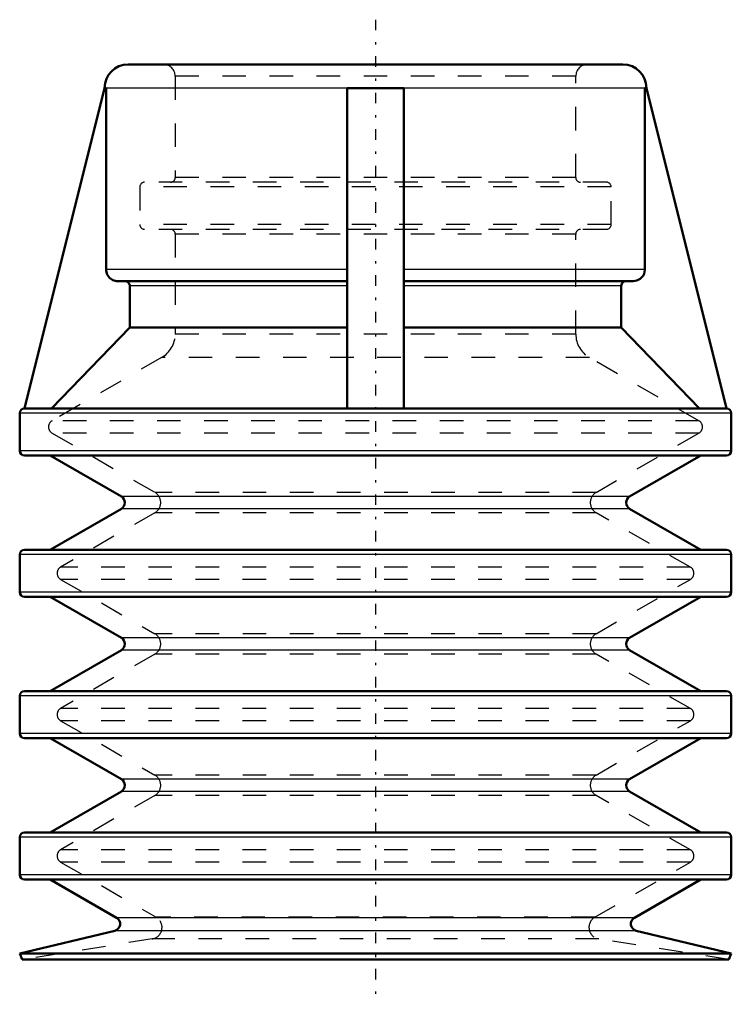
# Model space of a CAD drawing. Header units: millimetres. Extents: x -15.1 to 15.1, y -1.9 to 39.9.
import ezdxf

# ---------------------------------------------------------------- set-up
doc = ezdxf.new("R2010")
doc.units = ezdxf.units.MM
doc.linetypes.add('Center', pattern=[1.5, 0.45, -0.5, 0.05, -0.5])
doc.linetypes.add('Dashed', pattern=[2, 1, -1])
for name, color, linetype, lineweight in [('2d ConnectionPoints', 7, 'Continuous', 50), ('AM_0', 7, 'Continuous', 50), ('AM_4', 3, 'Continuous', 25), ('AM_7', 7, 'Center', 25), ('AM_9', 6, 'Dashed', 25)]:
    doc.layers.add(name, color=color, linetype=linetype, lineweight=lineweight)

msp = doc.modelspace()

# ---------------------------------------------------------------- linework, layer by layer
at = {"layer": '2d ConnectionPoints'}
msp.add_point((0, 38), dxfattribs=at)
at = {"layer": 'AM_0'}
for p, q in [((10.5, 38), (-10.5, 38)), ((-11.5, 37), (-14.892, 23.396)), ((-11.437, 37), (-11.5, 37)), ((-11.437, 29.3), (-11.437, 37)), ((-1.2, 37), (1.2, 37)), ((-1.2, 23.396), (-1.2, 37)), ((1.2, 23.396), (1.2, 37)), ((11.5, 37), (11.437, 37)), ((11.437, 37), (11.437, 29.3)), ((14.892, 23.396), (11.5, 37)), ((-1.2, 28.8), (-10.934, 28.8)), ((-10.431, 26.83), (-10.431, 28.6)), ((10.934, 28.8), (1.2, 28.8)), ((10.431, 28.6), (10.431, 26.83)), ((-13.748, 23.4), (-10.431, 26.83)), ((-1.2, 26.83), (-10.431, 26.83)), ((10.431, 26.83), (1.2, 26.83)), ((10.431, 26.83), (13.748, 23.4)), ((-15.1, 23.2), (-15.1, 21.6)), ((-14.891, 23.4), (-14.9, 23.4)), ((-1.2, 23.4), (-14.852, 23.4)), ((1.2, 23.396), (-1.2, 23.396)), ((14.852, 23.4), (1.2, 23.4)), ((14.852, 23.4), (14.892, 23.396)), ((14.9, 23.4), (14.891, 23.4)), ((15.1, 21.6), (15.1, 23.2)), ((14.9, 21.4), (-14.9, 21.4)), ((-13.8, 21.4), (-10.786, 19.66)), ((10.786, 19.66), (13.8, 21.4)), ((-10.786, 19.14), (-13.8, 17.4)), ((13.8, 17.4), (10.786, 19.14)), ((-15.1, 17.2), (-15.1, 15.6)), ((14.9, 17.4), (-14.9, 17.4)), ((15.1, 15.6), (15.1, 17.2)), ((14.9, 15.4), (-14.9, 15.4)), ((-13.8, 15.4), (-10.786, 13.66)), ((10.786, 13.66), (13.8, 15.4)), ((-10.786, 13.14), (-13.8, 11.4)), ((13.8, 11.4), (10.786, 13.14)), ((14.9, 11.4), (-14.9, 11.4)), ((-15.1, 11.2), (-15.1, 9.6)), ((15.1, 9.6), (15.1, 11.2)), ((14.9, 9.4), (-14.9, 9.4)), ((-13.8, 9.4), (-10.786, 7.66)), ((10.786, 7.66), (13.8, 9.4)), ((-10.786, 7.14), (-13.8, 5.4)), ((13.8, 5.4), (10.786, 7.14)), ((-15.1, 5.2), (-15.1, 3.6)), ((14.9, 5.4), (-14.9, 5.4)), ((15.1, 3.6), (15.1, 5.2)), ((14.9, 3.4), (-14.9, 3.4)), ((-13.8, 3.4), (-10.986, 1.775)), ((10.986, 1.775), (13.8, 3.4)), ((-11.066, 1.224), (-15.1, 0.25)), ((15.1, 0.25), (11.066, 1.224)), ((-15.1, 0.25), (-15, 0)), ((15.1, 0.25), (-15.1, 0.25)), ((15, 0), (-15, 0)), ((15, 0), (15.1, 0.25))]:
    msp.add_line(p, q, dxfattribs=at)
for points in [[(-10.934, 28.8), (-10.985, 28.803), (-11.149, 28.848), (-11.288, 28.944), (-11.387, 29.081), (-11.434, 29.242), (-11.437, 29.3)], [(11.437, 29.3), (11.437, 29.277), (11.401, 29.114), (11.353, 29.023), (11.237, 28.901), (11.087, 28.824), (10.934, 28.8)], [(-10.632, 28.8), (-10.592, 28.796), (-10.529, 28.771), (-10.477, 28.727), (-10.454, 28.692), (-10.433, 28.628), (-10.431, 28.6)], [(10.431, 28.6), (10.434, 28.632), (10.455, 28.695), (10.497, 28.748), (10.553, 28.784), (10.593, 28.796), (10.632, 28.8)], [(-14.892, 23.396), (-14.862, 23.4), (-14.852, 23.4)]]:
    msp.add_lwpolyline(points, dxfattribs=at)
for centre, radius, start, end in [((-10.5, 37), 1, 90, 180), ((10.5, 37), 1, 360, 90), ((-14.9, 23.2), 0.2, 90, 180), ((14.9, 23.2), 0.2, 0, 90), ((-14.9, 21.6), 0.2, 180, 270), ((14.9, 21.6), 0.2, 270, 360), ((-10.936, 19.4), 0.3, 300, 60), ((10.936, 19.4), 0.3, 120, 240), ((-14.9, 17.2), 0.2, 90, 180), ((14.9, 17.2), 0.2, 0, 90), ((-14.9, 15.6), 0.2, 180, 270), ((14.9, 15.6), 0.2, 270, 360), ((-10.936, 13.4), 0.3, 300, 60), ((10.936, 13.4), 0.3, 120, 240), ((-14.9, 11.2), 0.2, 90, 180), ((14.9, 11.2), 0.2, 360, 90), ((-14.9, 9.6), 0.2, 180, 270), ((14.9, 9.6), 0.2, 270, 0), ((-10.936, 7.4), 0.3, 300, 60), ((10.936, 7.4), 0.3, 120, 240), ((-14.9, 5.2), 0.2, 90, 180), ((14.9, 5.2), 0.2, 0, 90), ((-14.9, 3.6), 0.2, 180, 270), ((14.9, 3.6), 0.2, 270, 360), ((-11.136, 1.515), 0.3, 283.5709, 60), ((11.136, 1.515), 0.3, 120, 256.4291)]:
    msp.add_arc(centre, radius, start, end, dxfattribs=at)
at = {"layer": 'AM_4'}
for p, q in [((-1.2, 37), (-11.437, 37)), ((11.437, 37), (1.2, 37)), ((-1.2, 29.3), (-11.437, 29.3)), ((11.437, 29.3), (1.2, 29.3)), ((-1.2, 28.6), (-10.431, 28.6)), ((10.431, 28.6), (1.2, 28.6)), ((15.1, 23.2), (-15.1, 23.2)), ((15.1, 21.6), (-15.1, 21.6)), ((10.786, 19.66), (-10.786, 19.66)), ((10.786, 19.14), (-10.786, 19.14)), ((15.1, 17.2), (-15.1, 17.2)), ((15.1, 15.6), (-15.1, 15.6)), ((10.786, 13.66), (-10.786, 13.66)), ((10.786, 13.14), (-10.786, 13.14)), ((15.1, 11.2), (-15.1, 11.2)), ((15.1, 9.6), (-15.1, 9.6)), ((10.786, 7.66), (-10.786, 7.66)), ((10.786, 7.14), (-10.786, 7.14)), ((15.1, 5.2), (-15.1, 5.2)), ((15.1, 3.6), (-15.1, 3.6)), ((10.986, 1.775), (-10.986, 1.775)), ((11.066, 1.224), (-11.066, 1.224))]:
    msp.add_line(p, q, dxfattribs=at)
at = {"layer": 'AM_7'}
msp.add_line((0, 39.9), (0, -1.9), dxfattribs=at)
at = {"layer": 'AM_9'}
for p, q in [((-8.5, 37.5), (-8.5, 33.2)), ((8.5, 37.5), (-8.5, 37.5)), ((8.5, 33.2), (8.5, 37.5)), ((8.5, 33.2), (-8.5, 33.2)), ((-10, 32.8), (-10, 31.2)), ((10, 32.8), (-10, 32.8)), ((9.8, 33), (-9.8, 33)), ((10, 31.2), (10, 32.8)), ((10, 31.2), (-10, 31.2)), ((9.8, 31), (-9.8, 31)), ((-8.5, 30.8), (-8.5, 26.554)), ((8.5, 30.8), (-8.5, 30.8)), ((8.5, 26.554), (8.5, 30.8)), ((8.5, 26.554), (-8.5, 26.554)), ((-9.075, 25.558), (-13.728, 22.871)), ((9.075, 25.558), (-9.075, 25.558)), ((13.728, 22.871), (9.075, 25.558)), ((13.728, 22.871), (-13.728, 22.871)), ((-13.728, 22.352), (-9.366, 19.833)), ((13.728, 22.352), (-13.728, 22.352)), ((9.366, 19.833), (13.728, 22.352)), ((9.366, 19.833), (-9.366, 19.833)), ((-9.366, 18.967), (-13.362, 16.66)), ((9.366, 18.967), (-9.366, 18.967)), ((13.362, 16.66), (9.366, 18.967)), ((13.362, 16.66), (-13.362, 16.66)), ((-13.362, 16.14), (-9.366, 13.833)), ((13.362, 16.14), (-13.362, 16.14)), ((9.366, 13.833), (13.362, 16.14)), ((9.366, 13.833), (-9.366, 13.833)), ((-9.366, 12.967), (-13.362, 10.66)), ((9.366, 12.967), (-9.366, 12.967)), ((13.362, 10.66), (9.366, 12.967)), ((13.362, 10.66), (-13.362, 10.66)), ((-13.362, 10.14), (-9.366, 7.833)), ((13.362, 10.14), (-13.362, 10.14)), ((9.366, 7.833), (13.362, 10.14)), ((9.366, 7.833), (-9.366, 7.833)), ((-9.366, 6.967), (-13.362, 4.66)), ((9.366, 6.967), (-9.366, 6.967)), ((13.362, 4.66), (9.366, 6.967)), ((13.362, 4.66), (-13.362, 4.66)), ((-13.362, 4.14), (-9.31, 1.801)), ((13.362, 4.14), (-13.362, 4.14)), ((9.31, 1.801), (13.362, 4.14)), ((9.31, 1.801), (-9.31, 1.801)), ((-9.482, 0.874), (-15, 0)), ((9.482, 0.874), (-9.482, 0.874)), ((15, 0), (9.482, 0.874))]:
    msp.add_line(p, q, dxfattribs=at)
for centre, radius, start, end in [((-9, 37.5), 0.5, 0, 90), ((9, 37.5), 0.5, 90, 180), ((-8.7, 33.2), 0.2, 270, 0), ((8.7, 33.2), 0.2, 180, 270), ((-9.8, 32.8), 0.2, 90, 180), ((9.8, 32.8), 0.2, 360, 90), ((-9.8, 31.2), 0.2, 180, 270), ((-8.7, 30.8), 0.2, 0, 90), ((8.7, 30.8), 0.2, 90, 180), ((9.8, 31.2), 0.2, 270, 360), ((-9.65, 26.554), 1.15, 300, 0), ((9.65, 26.554), 1.15, 180, 240), ((-13.578, 22.612), 0.3, 120, 240), ((13.578, 22.612), 0.3, 300, 60), ((-9.616, 19.4), 0.5, 300, 60), ((9.616, 19.4), 0.5, 120, 240), ((-13.212, 16.4), 0.3, 120, 240), ((13.212, 16.4), 0.3, 300, 60), ((-9.616, 13.4), 0.5, 300, 60), ((9.616, 13.4), 0.5, 120, 240), ((-13.212, 10.4), 0.3, 120, 240), ((13.212, 10.4), 0.3, 300, 60), ((-9.616, 7.4), 0.5, 300, 60), ((9.616, 7.4), 0.5, 120, 240), ((-13.212, 4.4), 0.3, 120, 240), ((13.212, 4.4), 0.3, 300, 60), ((-9.56, 1.368), 0.5, 279, 60), ((9.56, 1.368), 0.5, 120, 261)]:
    msp.add_arc(centre, radius, start, end, dxfattribs=at)

doc.saveas('drawing.dxf')
